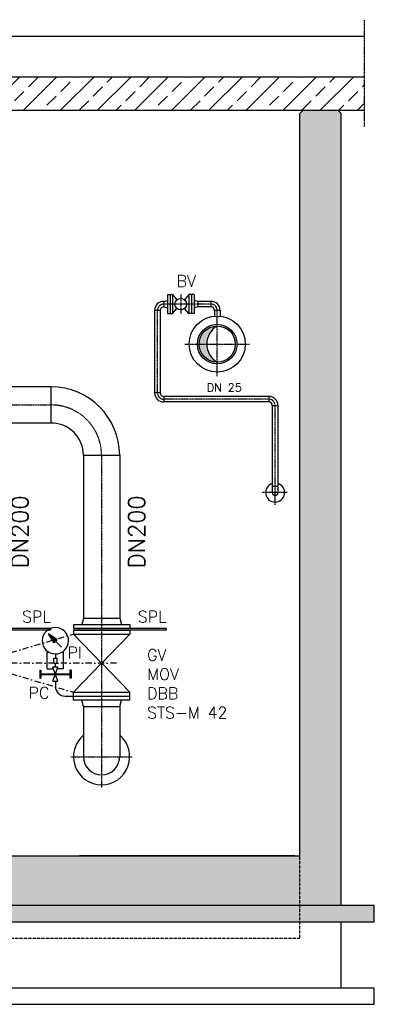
# Model space of a CAD drawing. Header units: millimetres. Extents: x -197187 to 241957296, y -45270 to 70505.
# Tile 9 of 116: x -40772 to -38627, y -41298 to -35332. Entities that reach past the tile are written whole.
import ezdxf
from ezdxf.enums import TextEntityAlignment as Align

# ---------------------------------------------------------------- set-up
doc = ezdxf.new("R2010")
doc.units = ezdxf.units.MM
doc.header["$LTSCALE"] = 0.5
doc.linetypes.add('DASHDOT', pattern=[1, 0.5, -0.25, 0, -0.25])
doc.linetypes.add('HIDDEN', pattern=[0.375, 0.25, -0.125])
for name, color, linetype in [('21', 7, 'Continuous'), ('41', 7, 'Continuous'), ('45', 7, 'Continuous'), ('P-MU025ENTLÜ', 7, 'Continuous'), ('P-MU150AUSL', 7, 'Continuous'), ('P-MU150EINL', 7, 'Continuous'), ('P-MU200EINL', 7, 'Continuous')]:
    doc.layers.add(name, color=color, linetype=linetype)
doc.styles.add('ROMANS', font='ROMANS', dxfattribs={"height": 0.2})
pattern_1 = [(45, (0, -294.98), (-112.2532, 112.2532), []), (45, (112.25, -294.98), (-112.2532, 112.2532), [79.375, -39.6875])]

msp = doc.modelspace()

# ---------------------------------------------------------------- hatches: boundary and pattern name
at = {"lineweight": 5}
h = msp.add_hatch(dxfattribs=at)
h.set_pattern_fill('ANSI33', color=256, scale=25)
h.set_pattern_definition(pattern_1)
h.paths.add_polyline_path([(-42919.434, -35680.624), (-51876.866, -35680.624), (-51876.866, -35881.362), (-47546.934, -35881.362), (-47546.934, -36381.362), (-47146.934, -36381.362), (-47146.934, -35881.362), (-43406.934, -35881.362), (-43406.934, -36381.362), (-43006.934, -36381.362), (-43006.934, -35881.362), (-42919.434, -35881.362)])
h.paths.add_polyline_path([(-42829.434, -35680.624), (-42919.434, -35680.624), (-42919.434, -35881.362), (-42829.434, -35881.362)])
h.paths.add_polyline_path([(-42576.934, -35680.624), (-42829.434, -35680.624), (-42829.434, -35881.362), (-42576.934, -35881.362)])
h.paths.add_polyline_path([(-42324.434, -35680.624), (-42576.934, -35680.624), (-42576.934, -35881.362), (-42324.434, -35881.362)])
h.paths.add_polyline_path([(-42234.434, -35680.624), (-42324.434, -35680.624), (-42324.434, -35881.362), (-42234.434, -35881.362)])
h.paths.add_polyline_path([(-38686.221, -35881.362), (-38686.221, -35680.624), (-42234.434, -35680.624), (-42234.434, -35881.362)])
h = msp.add_hatch(dxfattribs=at)
h.set_pattern_fill('ANSI33', color=256, scale=25)
h.set_pattern_definition(pattern_1)
h.paths.add_polyline_path([(-51726.934, -35901.362), (-51706.934, -35881.362), (-51496.934, -35881.362), (-51476.934, -35901.362), (-51476.934, -40397.563), (-39076.934, -40397.563), (-39076.934, -35901.362), (-39056.934, -35881.362), (-38846.934, -35881.362), (-38826.934, -35901.362), (-38826.934, -40697.563), (-51726.934, -40697.563)])
h = msp.add_hatch(dxfattribs=at)
h.set_pattern_fill('ANSI36', color=256, scale=10)
h.set_pattern_definition([(45, (0, -114305.756), (16.83798, 61.739261), [79.375, -15.875, 0, -15.875])])
h.paths.add_polyline_path([(-51476.934, -40697.563), (-51926.934, -40697.563), (-51926.934, -40797.563), (-51476.934, -40797.563)])
h.paths.add_polyline_path([(-50576.934, -40697.563), (-51476.934, -40697.563), (-51476.934, -40797.563), (-50576.934, -40797.563)])
h.paths.add_polyline_path([(-38626.934, -40697.563), (-50576.934, -40697.563), (-50576.934, -40797.563), (-38626.934, -40797.563)])
at = {"layer": 'P-MU025ENTLÜ', "linetype": 'Continuous', "ltscale": 10}
h = msp.add_hatch(color=256, dxfattribs=at)
h.dxf.hatch_style = 1
h.paths.add_polyline_path([(-39686.81, -37297.563), (-39640.546, -37297.563, -0.2692825), (-39576.934, -37188.014, 0.41508714)])
h = msp.add_hatch(color=256, dxfattribs=at)
h.dxf.hatch_style = 1
h.paths.add_polyline_path([(-39640.546, -37297.563), (-39686.81, -37297.563, 0.41508714), (-39576.934, -37407.113, -0.2692825)])

# ---------------------------------------------------------------- linework, layer by layer
for p, q in [((-51876.866, -35432.427), (-38686.221, -35432.427)), ((-39076.934, -35901.362), (-39056.934, -35881.362)), ((-39056.934, -35881.362), (-38846.934, -35881.362)), ((-38826.934, -35901.362), (-38846.934, -35881.362))]:
    msp.add_line(p, q)
for points in [[(-38686.221, -35680.624), (-51876.866, -35680.624), (-51876.866, -35881.362), (-47546.934, -35881.362)], [(-43006.934, -35881.362), (-38686.221, -35881.362)]]:
    msp.add_lwpolyline(points)
at = {"layer": '21', "linetype": 'DASHDOT', "ltscale": 10}
msp.add_line((-38686.221, -35981.362), (-38686.221, -35332.427), dxfattribs=at)
at = {"layer": '21', "linetype": 'Continuous', "ltscale": 10}
for p, q in [((-51476.934, -40397.563), (-39076.934, -40397.563)), ((-39108.184, -40397.563), (-40410.358, -40397.563)), ((-51926.934, -40697.563), (-38626.934, -40697.563)), ((-51726.934, -40697.563), (-38826.934, -40697.563)), ((-51926.934, -40797.563), (-38626.934, -40797.563))]:
    msp.add_line(p, q, dxfattribs=at)
at = {"layer": '21', "linetype": 'HIDDEN', "ltscale": 10}
for p, q in [((-39076.934, -40897.563), (-39076.934, -40397.563)), ((-51476.934, -40897.563), (-39076.934, -40897.563))]:
    msp.add_line(p, q, dxfattribs=at)
at = {"layer": '21', "linetype": 'Continuous'}
for p, q in [((-51926.934, -41197.563), (-38626.934, -41197.563)), ((-51926.934, -41297.563), (-38626.934, -41297.563))]:
    msp.add_line(p, q, dxfattribs=at)
at = {"layer": '41', "linetype": 'Continuous', "ltscale": 10}
for p, q in [((-39076.934, -40397.563), (-39076.934, -35901.362)), ((-38826.934, -40697.563), (-38826.934, -35901.362)), ((-38626.934, -40797.563), (-38626.934, -40697.563)), ((-38826.934, -41197.563), (-38826.934, -40797.563)), ((-38626.934, -41297.563), (-38626.934, -41197.563))]:
    msp.add_line(p, q, dxfattribs=at)
at = {"layer": '45', "linetype": 'DASHDOT', "ltscale": 10}
for p, q in [((-41252.84, -37666.563), (-40581.934, -37666.563)), ((-40276.934, -37971.563), (-40276.934, -39983.194)), ((-40462.564, -39797.563), (-40091.303, -39797.563))]:
    msp.add_line(p, q, dxfattribs=at)
at = {"layer": 'P-MU025ENTLÜ', "linetype": 'Continuous', "ltscale": 10}
for p, q in [((-39900.934, -37038.713), (-39878.934, -37032.819)), ((-39900.934, -37038.713), (-39900.934, -37072.413)), ((-39878.934, -36998.063), (-39878.934, -37113.063)), ((-39878.934, -36998.063), (-39846.934, -36998.063)), ((-39862.934, -36998.063), (-39862.934, -37113.063)), ((-39846.934, -36998.063), (-39846.934, -37113.063)), ((-39846.934, -36998.063), (-39820.635, -37028.924)), ((-39748.934, -36998.063), (-39775.232, -37028.924)), ((-39716.934, -36998.063), (-39748.934, -36998.063)), ((-39748.934, -36998.063), (-39748.934, -37113.063)), ((-39732.934, -36998.063), (-39732.934, -37113.063)), ((-39716.934, -36998.063), (-39716.934, -37113.063)), ((-39694.934, -37038.713), (-39716.934, -37032.818)), ((-39614.934, -37038.713), (-39694.934, -37038.713)), ((-39694.934, -37038.713), (-39694.934, -37072.413)), ((-39614.934, -37038.713), (-39614.934, -37072.413)), ((-39922.084, -37093.563), (-39955.784, -37093.563)), ((-39955.784, -37093.563), (-39955.784, -37593.563)), ((-39922.084, -37093.563), (-39922.084, -37593.563)), ((-39900.934, -37072.413), (-39878.934, -37078.308)), ((-39846.934, -37113.063), (-39820.635, -37082.203)), ((-39748.934, -37113.063), (-39775.232, -37082.203)), ((-39694.934, -37072.413), (-39716.934, -37078.308)), ((-39614.934, -37072.413), (-39694.934, -37072.413)), ((-39560.084, -37093.563), (-39593.784, -37093.563)), ((-39593.784, -37093.563), (-39593.784, -37128.368)), ((-39560.084, -37093.563), (-39560.084, -37128.433)), ((-39878.934, -37113.063), (-39846.934, -37113.063)), ((-39716.934, -37113.063), (-39748.934, -37113.063)), ((-39922.084, -37593.563), (-39955.784, -37593.563)), ((-39264.934, -37614.713), (-39900.934, -37614.713)), ((-39900.934, -37614.713), (-39900.934, -37648.413)), ((-39264.934, -37614.713), (-39264.934, -37648.413)), ((-39264.934, -37648.413), (-39900.934, -37648.413)), ((-39243.784, -37669.563), (-39243.784, -38197.563)), ((-39243.784, -37669.563), (-39210.084, -37669.563)), ((-39210.084, -37669.563), (-39210.084, -38197.563)), ((-39210.084, -38159.563), (-39243.784, -38159.563))]:
    msp.add_line(p, q, dxfattribs=at)
at = {"layer": 'P-MU025ENTLÜ', "linetype": 'DASHDOT', "ltscale": 10}
for p, q in [((-39797.934, -36998.063), (-39797.934, -37113.063)), ((-39938.934, -37593.563), (-39938.934, -37093.563)), ((-39614.934, -37055.563), (-39893.271, -37055.563)), ((-39264.934, -37631.563), (-39900.934, -37631.563)), ((-39226.934, -38272.311), (-39226.934, -37669.563)), ((-39154.786, -38197.563), (-39307.126, -38197.563))]:
    msp.add_line(p, q, dxfattribs=at)
at = {"layer": 'P-MU025ENTLÜ', "linetype": 'Continuous', "ltscale": 10}
for centre, radius in [((-39797.934, -37055.563), 35), ((-39577.26, -37297.563), 170), ((-39577.26, -37297.563), 119.732), ((-39577.26, -37297.563), 109.55)]:
    msp.add_circle(centre, radius, dxfattribs=at)
for centre, radius, start, end in [((-39900.934, -37093.563), 54.85, 90, 180), ((-39614.934, -37093.563), 54.85, 0, 90), ((-39900.934, -37093.563), 21.15, 90, 180), ((-39614.934, -37093.563), 21.15, 0, 90), ((-39514.41, -37297.563), 126.136, 119.7149935, 240.2850065), ((-39900.934, -37593.563), 54.85, 180, 270), ((-39900.934, -37593.563), 21.15, 180, 270), ((-39264.934, -37669.563), 54.85, 0, 90), ((-39264.934, -37669.563), 21.15, 0, 90), ((-39226.934, -38197.563), 57.5, 107.0402528, 72.9597472), ((-39226.934, -38197.563), 16.85, 180, 0)]:
    msp.add_arc(centre, radius, start, end, dxfattribs=at)
at = {"layer": 'P-MU025ENTLÜ', "linetype": 'DASHDOT', "ltscale": 10}
for centre, start, end in [((-39900.934, -37093.563), 90, 180), ((-39614.934, -37093.563), 0, 90), ((-39900.934, -37593.563), 180, 270), ((-39264.934, -37669.563), 0, 90)]:
    msp.add_arc(centre, 38, start, end, dxfattribs=at)
at = {"layer": 'P-MU200EINL', "linetype": 'DASHDOT', "ltscale": 10}
for p, q in [((-39576.934, -37492.663), (-39576.934, -37093.563)), ((-39772.36, -37297.563), (-39382.161, -37297.563))]:
    msp.add_line(p, q, dxfattribs=at)
at = {"layer": 'P-MU200EINL', "linetype": 'Continuous', "ltscale": 10}
for p, q in [((-40581.934, -37557.013), (-41244.257, -37557.013)), ((-40581.934, -37776.113), (-40581.934, -37557.013)), ((-40581.934, -37776.113), (-40867.384, -37776.113)), ((-40386.484, -37971.563), (-40167.384, -37971.563)), ((-40586.934, -39020.563), (-41146.934, -39020.563)), ((-40586.934, -39030.563), (-41146.934, -39030.563)), ((-40545.447, -39089.068), (-40598.901, -39053.432)), ((-40518.897, -39133.436), (-40598.901, -39053.432)), ((-40563.265, -39106.886), (-40598.901, -39053.432)), ((-40554.6, -39098.221), (-40596.741, -39056.08)), ((-40553.379, -39096.999), (-40593.036, -39057.342)), ((-40555.822, -39099.443), (-40593.036, -39062.229)), ((-40557.044, -39100.665), (-40588.149, -39069.56)), ((-40586.934, -39020.563), (-40586.934, -39030.563)), ((-40552.157, -39095.777), (-40585.705, -39062.229)), ((-40550.935, -39094.555), (-40578.373, -39067.117)), ((-39886.934, -39020.563), (-40446.934, -39020.563)), ((-39886.934, -39030.563), (-40446.934, -39030.563)), ((-40446.934, -39054.563), (-40277.919, -39230.563)), ((-40417.268, -39030.563), (-40417.268, -39020.563)), ((-40275.949, -39230.563), (-40106.934, -39054.563)), ((-39886.934, -39020.563), (-39886.934, -39030.563)), ((-40558.266, -39101.887), (-40583.261, -39076.892)), ((-40559.488, -39103.109), (-40578.373, -39084.223)), ((-40555.822, -39099.443), (-40577.944, -39077.321)), ((-40552.157, -39095.777), (-40575.201, -39072.733)), ((-40560.71, -39104.33), (-40573.486, -39091.555)), ((-40549.713, -39093.333), (-40571.042, -39072.004)), ((-40561.932, -39105.552), (-40568.598, -39098.886)), ((-40548.491, -39092.112), (-40563.711, -39076.892)), ((-40548.491, -39092.112), (-40563.711, -39076.892)), ((-40563.265, -39106.886), (-40545.447, -39089.068)), ((-40547.269, -39090.89), (-40556.38, -39081.779)), ((-40546.047, -39089.668), (-40549.049, -39086.667)), ((-40606.527, -39232.816), (-40606.527, -39164.959)), ((-40606.527, -39164.959), (-40595.256, -39164.959)), ((-40556.527, -39174.959), (-40556.527, -39199.959)), ((-40506.527, -39164.959), (-40517.797, -39164.959)), ((-40506.527, -39203.259), (-40506.527, -39164.959)), ((-40606.527, -39264.959), (-40606.527, -39232.816)), ((-40566.527, -39199.959), (-40546.527, -39199.959)), ((-40566.527, -39220.993), (-40566.527, -39199.959)), ((-40566.527, -39229.959), (-40566.527, -39220.993)), ((-40566.527, -39229.959), (-40546.527, -39229.959)), ((-40556.527, -39254.959), (-40556.527, -39229.959)), ((-40546.527, -39215.082), (-40546.527, -39199.959)), ((-40546.527, -39229.959), (-40546.527, -39215.082)), ((-40506.527, -39264.959), (-40506.527, -39203.259)), ((-40277.919, -39230.563), (-40446.934, -39406.563)), ((-40106.934, -39406.563), (-40275.949, -39230.563)), ((-40651.527, -39272.459), (-40643.527, -39272.459)), ((-40651.527, -39272.459), (-40651.527, -39322.459)), ((-40643.527, -39272.459), (-40643.527, -39322.459)), ((-40643.527, -39294.459), (-40557.586, -39294.459)), ((-40643.527, -39300.459), (-40557.585, -39300.459)), ((-40606.527, -39264.959), (-40567.997, -39264.959)), ((-40541.527, -39254.959), (-40571.527, -39254.959)), ((-40571.527, -39339.959), (-40541.526, -39254.959)), ((-40541.527, -39339.959), (-40571.527, -39254.959)), ((-40555.468, -39294.459), (-40469.527, -39294.459)), ((-40555.468, -39300.459), (-40469.527, -39300.459)), ((-40506.527, -39264.959), (-40545.056, -39264.959)), ((-40469.527, -39272.459), (-40469.527, -39322.459)), ((-40461.527, -39272.459), (-40469.527, -39272.459)), ((-40461.527, -39272.459), (-40461.527, -39322.459)), ((-40651.527, -39322.459), (-40643.527, -39322.459)), ((-40571.527, -39339.959), (-40541.527, -39339.959)), ((-40556.527, -39339.959), (-40556.527, -39370.563)), ((-40461.527, -39322.459), (-40469.527, -39322.459)), ((-40496.527, -39430.563), (-40449.027, -39430.563)), ((-40386.484, -39492.563), (-40167.384, -39492.563)), ((-40386.484, -39492.563), (-40386.484, -39797.563)), ((-40167.384, -39492.563), (-40167.384, -39797.563))]:
    msp.add_line(p, q, dxfattribs=at)
at = {"layer": 'P-MU200EINL'}
for p, q in [((-40386.484, -37971.563), (-40386.484, -38958.563)), ((-40167.384, -37971.563), (-40167.384, -38958.563)), ((-40446.934, -38996.563), (-40106.934, -38996.563)), ((-40446.934, -38996.563), (-40446.934, -39020.563)), ((-40386.484, -38958.563), (-40396.666, -38996.563)), ((-40386.484, -38958.563), (-40167.384, -38958.563)), ((-40167.384, -38958.563), (-40157.202, -38996.563)), ((-40106.934, -38996.563), (-40106.934, -39020.563)), ((-40446.934, -39030.563), (-40446.934, -39054.563)), ((-40446.934, -39030.563), (-40106.934, -39030.563)), ((-40446.934, -39054.563), (-40106.934, -39054.563)), ((-40106.934, -39030.563), (-40106.934, -39054.563)), ((-40446.934, -39430.563), (-40446.934, -39406.563)), ((-40446.934, -39406.563), (-40106.934, -39406.563)), ((-40106.934, -39430.563), (-40106.934, -39406.563)), ((-40446.934, -39430.563), (-40106.934, -39430.563)), ((-40446.934, -39454.563), (-40446.934, -39430.563)), ((-40106.934, -39454.563), (-40446.934, -39454.563)), ((-40386.484, -39492.563), (-40396.666, -39454.563)), ((-40167.384, -39492.563), (-40157.202, -39454.563)), ((-40106.934, -39454.563), (-40106.934, -39430.563))]:
    msp.add_line(p, q, dxfattribs=at)
at = {"layer": 'P-MU200EINL', "linetype": 'DASHDOT', "ltscale": 150}
for p, q in [((-41042.406, -39230.563), (-40446.934, -39054.563)), ((-40185.904, -39230.563), (-41042.406, -39230.563)), ((-41042.406, -39230.563), (-40446.934, -39406.563))]:
    msp.add_line(p, q, dxfattribs=at)
at = {"layer": 'P-MU200EINL', "linetype": 'Continuous', "ltscale": 10}
for centre, radius, start, end in [((-40581.934, -37971.563), 414.55, 0, 90), ((-40581.934, -37971.563), 195.45, 0, 90), ((-40556.527, -39094.959), 80, 89.6243139, 89.6242806), ((-40496.527, -39370.563), 60, 180, 270), ((-40276.934, -39797.563), 170, 130.1215859, 49.8784141), ((-40276.934, -39797.563), 109.55, 180, 0)]:
    msp.add_arc(centre, radius, start, end, dxfattribs=at)
at = {"layer": 'P-MU200EINL', "linetype": 'DASHDOT', "ltscale": 10}
msp.add_arc((-40581.934, -37971.563), 305, 0, 90, dxfattribs=at)

# ---------------------------------------------------------------- texts
at = {"layer": 'P-MU025ENTLÜ', "linetype": 'Continuous', "ltscale": 10, "style": 'ROMANS'}
msp.add_text('BV', height=70, dxfattribs=at).set_placement((-39822.93, -36950.991))
msp.add_text('DN 25', height=50, dxfattribs=at).set_placement((-39428.657, -37585.896), align=Align.RIGHT)
at = {"layer": 'P-MU150AUSL', "insert": (-40001.402, -39145.79), "char_height": 70, "width": 824.33114, "attachment_point": 1, "style": 'ROMANS'}
msp.add_mtext('GV\\PMOV\\PDBB\\PSTS-M 42', dxfattribs=at)
at = {"layer": 'P-MU150EINL', "linetype": 'Continuous', "ltscale": 10, "style": 'ROMANS'}
for p in [(-40720.49, -38214.602), (-40014.431, -38214.602)]:
    msp.add_text('DN200', height=100, rotation=90, dxfattribs=at).set_placement(p, align=Align.RIGHT)
at = {"layer": 'P-MU200EINL', "linetype": 'Continuous', "ltscale": 10, "style": 'ROMANS'}
for s, p in [('SPL', (-40757.748, -38984.723)), ('SPL', (-40057.748, -38984.723)), ('PI', (-40482.858, -39201.91)), ('PC', (-40718.753, -39445.365))]:
    msp.add_text(s, height=70, dxfattribs=at).set_placement(p)

doc.saveas('drawing.dxf')
